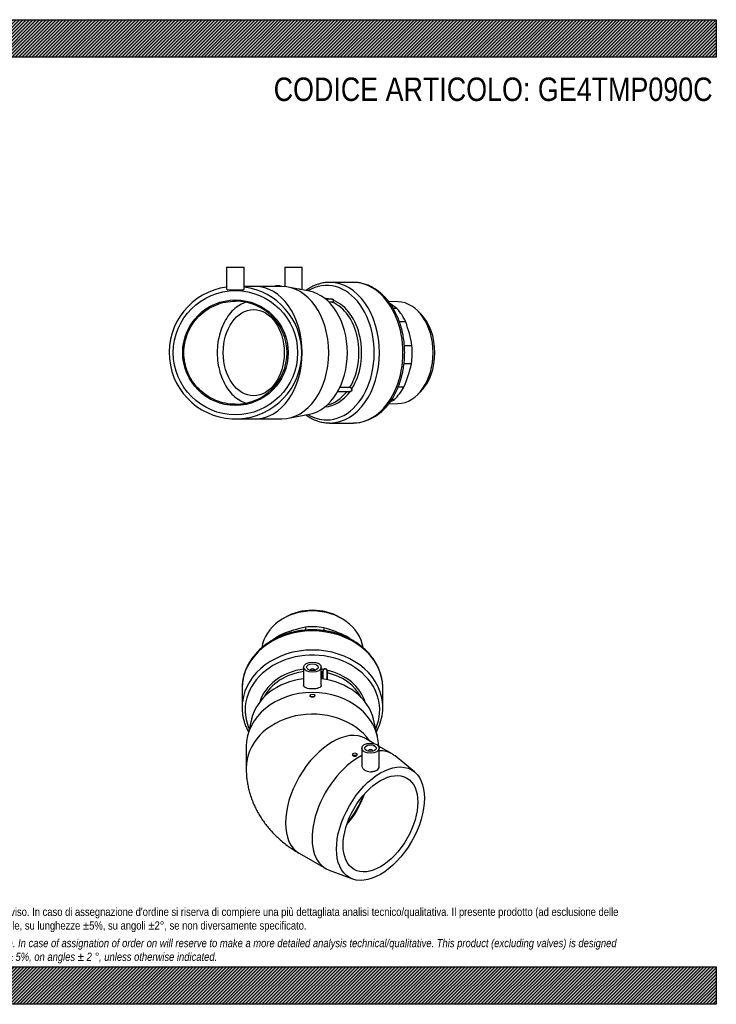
# Model space of a CAD drawing. Header units: millimetres. Extents: x 0 to 1188, y 0 to 840.
# Tile 2 of 2: x 594 to 1188, y 0 to 840. Entities that reach past the tile are written whole.
import ezdxf

# ---------------------------------------------------------------- set-up
doc = ezdxf.new("R2010")
doc.units = ezdxf.units.MM
doc.header["$LTSCALE"] = 4
for name, color, linetype in [('Default', 7, 'Continuous'), ('GE4P090C', 7, 'Continuous'), ('IOM090C', 7, 'Continuous'), ('PARTE_PE_090', 7, 'Continuous')]:
    doc.layers.add(name, color=color, linetype=linetype)

# ---------------------------------------------------------------- blocks, each defined once
blk = doc.blocks.new('SE1')
at = {"layer": 'GE4P090C', "color": 7, "linetype": 'Continuous'}
for p, q in [((836.13, 287.58), (836.13, 272.16)), ((851.13, 272.15), (851.13, 287.58)), ((841.63, 284.97), (841.63, 284.93)), ((845.63, 284.93), (845.63, 284.97)), ((841.63, 263.55), (841.63, 263.11)), ((845.63, 263.02), (845.63, 263.55)), ((791.6, 243.14), (788.17, 228.68)), ((899.1, 228.68), (895.66, 243.14)), ((787.13, 219.89), (787.13, 201.42)), ((885.63, 218.59), (885.63, 203.95)), ((895.94, 222.6), (888.85, 226.69)), ((911.48, 213.63), (900.09, 220.21)), ((900.63, 202.79), (900.63, 218.59)), ((877.7, 213.28), (877.7, 212.86)), ((881.7, 212.86), (881.7, 213.28)), ((891.13, 215.98), (891.13, 215.94)), ((895.13, 215.94), (895.13, 215.98)), ((930.52, 198.32), (914.04, 211.86)), ((832.35, 128.83), (854.98, 115.77)), ((857.8, 114.44), (877.76, 106.94))]:
    blk.add_line(p, q, dxfattribs=at)
for centre, major_axis in [((843.63, 287.58), (-7.5, 0)), ((843.63, 287.58), (-5, 0)), ((843.63, 263.55), (2, 0)), ((893.13, 218.59), (7.5, 0)), ((893.13, 218.59), (5, 0)), ((879.7, 213.28), (-2, 0)), ((901.62, 154.09), (26.5, 45.9)), ((901.62, 154.09), (-22.5, -38.97))]:
    blk.add_ellipse(centre, major_axis=major_axis, ratio=0.57735, dxfattribs=at)
for centre, major_axis, ratio, start_param, end_param in [((843.63, 284.97), (-2, 0), 0.57735, 3.112863, 6.283185), ((843.63, 234.9), (53, 0), 0.816497, 1.712782, 2.950049), ((843.63, 284.97), (-2, 0), 0.57735, 0, 0.02873), ((843.63, 234.9), (53, 0), 0.816497, 0.191544, 1.42881), ((843.63, 219.89), (56.5, 0), 0.816497, 0.006272, 3.141593), ((843.63, 201.42), (-56.5, 0), 0.816497, 3.668083, 6.283185), ((860.6, 177.76), (-28.25, -48.93), 0.57735, 3.141593, 6.283185), ((883.23, 164.7), (28.25, 48.93), 0.57735, 0.725302, 3.236924), ((893.13, 215.98), (2, 0), 0.57735, 0, 3.170323), ((893.13, 215.98), (2, 0), 0.57735, 6.254455, 6.283185), ((883.23, 164.7), (28.25, 48.93), 0.57735, 0, 0.334788), ((883.23, 164.7), (28.25, 48.93), 0.57735, 6.187854, 6.283185), ((843.63, 201.42), (-56.5, 0), 0.816497, 0, 0.000094), ((859.19, 178.58), (22.5, 38.97), 0.57735, 4.372552, 5.052226), ((859.19, 178.58), (-22, -38.11), 0.57735, 1.260744, 1.880849)]:
    blk.add_ellipse(centre, major_axis=major_axis, ratio=ratio, start_param=start_param, end_param=end_param, dxfattribs=at)
for points, knots in [([(851.13, 272.15), (851.13, 272.14), (851.13, 272.12), (851.12, 271.65), (850.92, 271.23), (850.16, 270.47), (849.6, 270.14), (848.23, 269.61), (847.39, 269.4), (845.58, 269.13), (844.59, 269.06), (842.62, 269.07), (841.64, 269.14), (839.82, 269.41), (839, 269.62), (837.62, 270.16), (837.07, 270.49), (836.33, 271.25), (836.14, 271.69), (836.13, 272.14), (836.13, 272.14), (836.13, 272.14)], [0.3733676, 0.3733676, 0.3733676, 0.3733676, 0.375, 0.375, 0.4375, 0.4375, 0.5, 0.5, 0.5625, 0.5625, 0.625, 0.625, 0.6875, 0.6875, 0.75, 0.75, 0.8125, 0.8125, 0.875, 0.875, 0.875232, 0.875232, 0.875232, 0.875232]), ([(845.63, 263.11), (845.63, 262.8), (845.42, 262.51), (844.68, 262.1), (844.16, 261.98), (843.11, 261.98), (842.59, 262.1), (841.85, 262.52), (841.63, 262.81), (841.63, 263.11)], [0, 0, 0, 0, 0.125, 0.125, 0.25, 0.25, 0.375, 0.375, 0.4999329, 0.4999329, 0.4999329, 0.4999329]), ([(877.7, 212.86), (877.7, 212.55), (877.91, 212.24), (878.65, 211.82), (879.17, 211.7), (880.22, 211.71), (880.73, 211.84), (881.48, 212.27), (881.7, 212.56), (881.7, 212.86)], [0.3750995, 0.3750995, 0.3750995, 0.3750995, 0.5, 0.5, 0.625, 0.625, 0.75, 0.75, 0.875, 0.875, 0.875, 0.875]), ([(885.63, 203.95), (885.63, 203.95), (885.63, 203.94), (885.63, 203.23), (885.83, 202.53), (886.58, 201.22), (887.13, 200.61), (889.19, 199.09), (891.14, 198.49), (893.13, 198.45)], [0.7493079, 0.7493079, 0.7493079, 0.7493079, 0.75, 0.75, 0.8125, 0.8125, 0.875, 0.875, 1, 1, 1, 1]), ([(893.13, 198.45), (894.13, 198.43), (895.11, 198.54), (896.93, 198.98), (897.77, 199.3), (899.83, 200.5), (900.63, 201.62), (900.63, 202.78)], [0, 0, 0, 0, 0.0625, 0.0625, 0.125, 0.125, 0.2487792, 0.2487792, 0.2487792, 0.2487792]), ([(787.13, 201.42), (787.16, 199.75), (787.21, 197), (787.62, 192.51), (788.25, 188.22), (789.13, 183.95), (790.24, 179.75), (791.59, 175.61), (793.18, 171.55), (794.99, 167.56), (797.02, 163.67), (799.27, 159.86), (801.75, 156.16), (804.43, 152.56), (807.34, 149.07), (810.45, 145.7), (813.77, 142.44), (817.3, 139.31), (821.05, 136.3), (824.97, 133.46), (828.83, 130.91), (831.16, 129.53), (832.35, 128.83)], [0, 0, 0, 0, 0.050576, 0.099012, 0.147371, 0.195704, 0.244064, 0.292507, 0.341091, 0.389877, 0.43893, 0.488315, 0.538101, 0.58836, 0.639161, 0.690571, 0.74265, 0.795445, 0.848986, 0.90328, 0.958303, 1, 1, 1, 1])]:
    blk.add_open_spline(points, degree=3, knots=knots, dxfattribs=at)
at = {"layer": 'IOM090C', "color": 7, "linetype": 'Continuous'}
for p, q in [((820.24, 330.05), (818.53, 329.06)), ((868.74, 329.06), (867.03, 330.05)), ((837.68, 321.76), (837.68, 319.21)), ((853.2, 321.27), (853.2, 318.81)), ((817.32, 315.61), (817.32, 314.38)), ((872.92, 313.87), (872.92, 313.09))]:
    blk.add_line(p, q, dxfattribs=at)
for centre, radius, start, end in [((868.43, 183.19), 141.94, 102.51252, 111.1058), ((813.14, 184.63), 142.39, 65.1774, 73.66214)]:
    blk.add_arc(centre, radius, start, end, dxfattribs=at)
for centre, major_axis, start_param, end_param in [((843.63, 303.03), (-40.53, 0), 4.096909, 5.327869), ((843.63, 300.08), (43.48, 0), 0.119785, 3.021358), ((843.63, 283.08), (47.75, 0), 1.369082, 1.695847), ((843.63, 283.08), (-47.75, 0), 5.296073, 5.471589), ((843.63, 283.08), (47.75, 0), 0.820217, 0.910449)]:
    blk.add_ellipse(centre, major_axis=major_axis, ratio=0.816497, start_param=start_param, end_param=end_param, dxfattribs=at)
at = {"layer": 'PARTE_PE_090', "color": 7, "linetype": 'Continuous'}
for p, q in [((852.24, 277.6), (852.24, 283.67)), ((852.36, 283.73), (852.36, 277.59)), ((856.28, 276.93), (856.28, 283.94)), ((856.31, 282.86), (856.31, 276.92)), ((783.63, 269.55), (783.63, 253.24)), ((903.63, 253.24), (903.63, 269.55))]:
    blk.add_line(p, q, dxfattribs=at)
for centre, radius, start, end in [((854.86, 283.83), 2.62, 134.17555, 183.49257), ((854.72, 283.89), 2.37, 133.22255, 183.98254), ((854.34, 284.16), 2.03, 27.27538, 130.21321), ((854.35, 284.15), 1.93, 27.00948, 130.4791), ((857.33, 254.52), 46.4, 331.73847, 352.28621)]:
    blk.add_arc(centre, radius, start, end, dxfattribs=at)
for centre, major_axis, ratio, start_param, end_param in [((843.63, 269.55), (-60, 0), 0.816497, 3.15136, 6.283185), ((843.63, 253.24), (-60, 0), 0.816497, 3.237181, 6.185677), ((843.63, 251.07), (-57.39, 0), 0.816497, 2.79324, 6.283185), ((843.63, 248.69), (46.3, 0), 0.816497, 1.73349, 2.896029), ((843.63, 248.69), (46.3, 0), 0.816497, 1.366357, 1.408102), ((853.04, 285.68), (-0.0622, 0.0783), 0.111195, 3.629918, 4.964613), ((843.63, 247.61), (45, 0), 0.816497, 1.738244, 2.744083), ((843.63, 247.61), (45, 0), 0.816497, 1.378246, 1.403348), ((852.26, 283.75), (-0.1, 0), 0.816497, 1.378246, 2.856947), ((856.16, 285.06), (0.0894, 0.0448), 0.281196, 1.535508, 2.870202), ((843.63, 248.69), (-46.3, 0), 0.816497, 3.387156, 4.438664), ((856.34, 282.94), (0.1, 0), 0.816497, 4.058841, 4.426775), ((843.63, 247.61), (-45, 0), 0.816497, 3.539102, 4.426775), ((843.63, 269.55), (-60, 0), 0.816497, 3.141593, 3.15136), ((843.63, 253.24), (-60, 0), 0.816497, 6.185677, 6.283185), ((843.63, 253.24), (-60, 0), 0.816497, 0, 0.093959), ((843.63, 253.24), (-60, 0), 0.816497, 3.043619, 3.237181), ((843.63, 251.07), (-57.39, 0), 0.816497, 0, 0.348352)]:
    blk.add_ellipse(centre, major_axis=major_axis, ratio=ratio, start_param=start_param, end_param=end_param, dxfattribs=at)
for points, knots in [([(903.6, 270.04), (903.6, 270.7), (903.59, 272.26), (903.3, 275.07), (902.76, 278.26), (901.95, 281.44), (900.91, 284.55), (899.62, 287.61), (898.1, 290.59), (896.35, 293.49), (894.37, 296.28), (892.18, 298.96), (889.79, 301.52), (887.2, 303.94), (884.42, 306.22), (881.47, 308.35), (878.36, 310.31), (875.1, 312.1), (871.71, 313.71), (868.2, 315.13), (864.59, 316.36), (860.89, 317.39), (857.11, 318.22), (853.28, 318.84), (849.41, 319.26), (845.51, 319.46), (841.6, 319.46), (837.71, 319.24), (833.83, 318.82), (830, 318.19), (826.22, 317.35), (822.52, 316.31), (818.9, 315.07), (815.39, 313.64), (812, 312.01), (808.74, 310.21), (805.63, 308.23), (802.67, 306.09), (799.9, 303.79), (797.3, 301.35), (794.91, 298.77), (792.72, 296.06), (790.76, 293.24), (789.01, 290.32), (787.5, 287.31), (786.24, 284.23), (785.21, 281.09), (784.43, 277.9), (783.91, 274.7), (783.65, 271.81), (783.66, 270.18), (783.66, 269.45)], [0, 0, 0, 0, 0.011227, 0.031682, 0.052139, 0.072609, 0.0931, 0.11362, 0.134177, 0.154773, 0.17541, 0.196089, 0.216807, 0.237562, 0.258349, 0.279163, 0.300002, 0.320859, 0.341732, 0.362617, 0.383511, 0.404413, 0.425319, 0.44623, 0.467143, 0.48806, 0.508979, 0.5299, 0.550823, 0.571749, 0.592676, 0.613604, 0.634533, 0.65546, 0.676384, 0.697303, 0.718212, 0.73911, 0.75999, 0.780848, 0.80168, 0.822479, 0.843241, 0.863961, 0.884638, 0.90527, 0.925858, 0.946405, 0.966916, 0.9874, 1, 1, 1, 1]), ([(856.28, 283.94), (856.28, 284.11), (856.27, 284.29), (856.21, 284.66), (856.16, 284.85), (856.07, 285.02)], [0.5249507, 0.5249507, 0.5249507, 0.5249507, 0.75, 0.75, 1, 1, 1, 1]), ([(856.15, 285.09), (856.24, 284.9), (856.29, 284.7), (856.35, 284.28), (856.36, 284.07), (856.35, 283.66), (856.34, 283.47), (856.32, 283.13), (856.31, 282.98), (856.31, 282.86)], [0, 0, 0, 0, 0.25, 0.25, 0.5, 0.5, 0.75, 0.75, 1, 1, 1, 1]), ([(783.92, 248.49), (784.06, 247.4), (784.31, 245.5), (785.04, 242.34), (786.01, 239.24), (787.22, 236.17), (788.3, 233.95), (788.95, 232.75), (789.07, 232.54)], [0, 0, 0, 0, 0.0259617, 0.0541326, 0.0823256, 0.1105503, 0.1388141, 0.1450974, 0.1450974, 0.1450974, 0.1450974])]:
    blk.add_open_spline(points, degree=3, knots=knots, dxfattribs=at)
blk = doc.blocks.new('SE3')
at = {"layer": 'GE4P090C', "color": 7, "linetype": 'Continuous'}
for p, q in [((770.47, 628.92), (785.47, 628.92)), ((770.47, 628.92), (770.47, 610.02)), ((785.47, 610.02), (785.47, 628.92)), ((819.97, 628.92), (834.97, 628.92)), ((819.97, 628.92), (819.97, 612.32)), ((834.97, 609.59), (834.97, 628.92)), ((794.94, 612.42), (785.47, 612.42)), ((812.64, 612.42), (794.94, 612.42)), ((816.03, 612.92), (812.03, 612.92)), ((812.03, 612.92), (812.03, 612.42)), ((817.57, 612.42), (815.45, 612.42)), ((816.03, 612.4), (816.03, 612.92)), ((831.75, 610.21), (822.95, 611.9)), ((841, 608.44), (833.73, 609.83)), ((777.97, 499.42), (794.94, 499.42)), ((794.94, 499.42), (817.57, 499.42)), ((822.95, 499.93), (841, 503.4))]:
    blk.add_line(p, q, dxfattribs=at)
for radius in [53, 45]:
    blk.add_circle((777.97, 555.92), radius, dxfattribs=at)
for radius, start, end in [(56.5, 97.62815, 0), (56.5, 0, 82.37185), (44, 270.02247, 89.97753)]:
    blk.add_arc((777.97, 555.92), radius, start, end, dxfattribs=at)
for centre, major_axis, start_param, end_param in [((794.94, 555.92), (0, 56.5), 3.141593, 6.283185), ((817.57, 555.92), (0, 56.5), 3.141593, 6.283185), ((835.95, 555.92), (0, -53), 0.135025, 3.006567)]:
    blk.add_ellipse(centre, major_axis=major_axis, ratio=0.707107, start_param=start_param, end_param=end_param, dxfattribs=at)
for points in [[(770.47, 610.02), (770.47, 609.75), (771.26, 609.61), (772.67, 609.56)], [(816.03, 612.4), (816.03, 612.39), (815.82, 612.38), (815.45, 612.38)]]:
    blk.add_open_spline(points, degree=3, dxfattribs=at)
for points, knots in [([(772.67, 609.56), (773.37, 609.53), (774.2, 609.53), (776.03, 609.52), (777.02, 609.52), (779.97, 609.52), (781.94, 609.51), (784.01, 609.59), (784.56, 609.63), (785.29, 609.78), (785.47, 609.89), (785.47, 610.02)], [0, 0, 0, 0, 0.0625, 0.0625, 0.125, 0.125, 0.25, 0.25, 0.3125, 0.3125, 0.3733719, 0.3733719, 0.3733719, 0.3733719]), ([(815.45, 612.38), (815.07, 612.38), (814.56, 612.39), (813.51, 612.41), (812.99, 612.42), (812.62, 612.42), (812.62, 612.42), (812.62, 612.42)], [0, 0, 0, 0, 0.125, 0.125, 0.25, 0.25, 0.2500853, 0.2500853, 0.2500853, 0.2500853]), ([(833.75, 609.83), (833.45, 609.89), (833.11, 609.95), (832.42, 610.08), (832.1, 610.15), (831.76, 610.21)], [0.3405766, 0.3405766, 0.3405766, 0.3405766, 0.375, 0.375, 0.40152018, 0.40152018, 0.40152018, 0.40152018]), ([(777.99, 511.92), (775.12, 511.92), (772.26, 512.2), (766.56, 513.33), (763.82, 514.17), (758.52, 516.36), (755.94, 517.74), (751.15, 520.94), (748.94, 522.75), (744.87, 526.82), (743.01, 529.08), (739.82, 533.85), (738.46, 536.38), (736.24, 541.72), (735.4, 544.49), (734.28, 550.11), (733.99, 553), (733.99, 558.79), (734.27, 561.64), (735.38, 567.27), (736.23, 570.07), (738.43, 575.38), (739.78, 577.91), (742.97, 582.71), (744.82, 584.97), (748.91, 589.06), (751.17, 590.91), (755.94, 594.1), (758.47, 595.45), (763.82, 597.67), (766.59, 598.51), (772.2, 599.63), (775.1, 599.92), (777.99, 599.92)], [0, 0, 0, 0, 0.0625, 0.0625, 0.125, 0.125, 0.1875, 0.1875, 0.25, 0.25, 0.3125, 0.3125, 0.375, 0.375, 0.4375, 0.4375, 0.5, 0.5, 0.5625, 0.5625, 0.625, 0.625, 0.6875, 0.6875, 0.75, 0.75, 0.8125, 0.8125, 0.875, 0.875, 0.9375, 0.9375, 1, 1, 1, 1]), ([(786.98, 598.93), (785.15, 598.37), (783.35, 597.57), (779.76, 595.47), (777.97, 594.12), (774.56, 590.9), (772.98, 589.06), (770.11, 585.01), (768.81, 582.77), (766.54, 577.96), (765.58, 575.43), (764.03, 570.13), (763.42, 567.33), (762.63, 561.69), (762.43, 558.84), (762.43, 553.07), (762.63, 550.16), (763.42, 544.54), (764.01, 541.79), (765.58, 536.42), (766.54, 533.89), (768.78, 529.12), (770.09, 526.86), (772.98, 522.78), (774.54, 520.96), (777.92, 517.76), (779.74, 516.38), (783.39, 514.24), (785.23, 513.43), (787.12, 512.87)], [0.0677937, 0.0677937, 0.0677937, 0.0677937, 0.125, 0.125, 0.1875, 0.1875, 0.25, 0.25, 0.3125, 0.3125, 0.375, 0.375, 0.4375, 0.4375, 0.5, 0.5, 0.5625, 0.5625, 0.625, 0.625, 0.6875, 0.6875, 0.75, 0.75, 0.8125, 0.8125, 0.875, 0.875, 0.9341377, 0.9341377, 0.9341377, 0.9341377])]:
    blk.add_open_spline(points, degree=3, knots=knots, dxfattribs=at)
at = {"layer": 'IOM090C', "color": 7, "linetype": 'Continuous'}
for p, q in [((916.58, 599.39), (908.48, 599.69)), ((915.66, 593.63), (912.58, 593.63)), ((935.94, 589.01), (933.52, 591.42)), ((923.13, 582.23), (917.86, 582.23)), ((928.45, 561.87), (922.05, 561.87)), ((928.03, 546.35), (921.7, 546.35)), ((921.62, 526.63), (916.72, 526.63)), ((933.52, 520.42), (935.94, 522.83)), ((908.48, 512.15), (916.58, 512.45)), ((913.56, 516.07), (911.27, 516.07))]:
    blk.add_line(p, q, dxfattribs=at)
for centre, radius, start, end in [((841.15, 494.32), 124.15, 53.12035, 56.30593), ((817.56, 543.74), 112.36, 9.28775, 20.03445), ((819.72, 570.67), 111, 336.6265, 347.34688), ((841.95, 635.41), 139.17, 299.17572, 300.96685)]:
    blk.add_arc(centre, radius, start, end, dxfattribs=at)
for centre, major_axis, start_param, end_param in [((915.77, 555.92), (0, -43.48), 0.026189, 3.115404), ((894.95, 555.92), (0, 47.75), 5.296073, 5.622838), ((919.39, 555.92), (0, -40.53), 0.61548, 2.526113), ((894.95, 555.92), (0, -47.75), 1.369082, 1.695847), ((894.95, 555.92), (0, -47.75), 0.583684, 0.910449)]:
    blk.add_ellipse(centre, major_axis=major_axis, ratio=0.707107, start_param=start_param, end_param=end_param, dxfattribs=at)
at = {"layer": 'PARTE_PE_090', "color": 7, "linetype": 'Continuous'}
for p, q in [((878.38, 615.92), (858.4, 615.92)), ((860.47, 601.6), (854.96, 601.6)), ((857.57, 599.21), (860.43, 599.21)), ((860.48, 599.1), (857.69, 599.1)), ((865.25, 522.86), (875.77, 522.86)), ((875.52, 526.24), (867.01, 526.24)), ((867.07, 526.38), (875.51, 526.38)), ((858.4, 495.92), (878.38, 495.92))]:
    blk.add_line(p, q, dxfattribs=at)
for centre, radius, start, end in [((860.42, 600.36), 1.15, 270.43, 6.13035), ((860.43, 600.36), 1.26, 272.03045, 6.33293), ((875.51, 524.52), 1.86, 18.56003, 89.97927), ((875.54, 524.54), 1.7, 18.23255, 90.96323), ((876.73, 535.42), 39.52, 272.38794, 329.09418)]:
    blk.add_arc(centre, radius, start, end, dxfattribs=at)
for centre, major_axis, ratio, start_param, end_param in [((855.75, 555.92), (0, -57.39), 0.707107, 0, 3.546464), ((858.4, 555.92), (0, -60), 0.707107, 0, 3.14082), ((878.38, 555.92), (0, -60), 0.707107, 0, 3.141593), ((852.84, 555.92), (0, -46.3), 0.707107, 2.976974, 3.098584), ((860.5, 599.19), (0, 0.1), 0.707107, 1.377278, 2.855979), ((851.51, 555.92), (0, 45), 0.707107, 3.99624, 5.997572), ((861.63, 600.53), (0.0991, 0.0133), 0.491722, 3.955528, 5.290223), ((852.84, 555.92), (0, 46.3), 0.707107, 3.984351, 6.009461), ((852.84, 555.92), (0, 46.3), 0.707107, 3.184601, 3.915065), ((851.51, 555.92), (0, 45), 0.707107, 3.293694, 3.887277), ((875.57, 526.31), (0, 0.1), 0.707107, 0.854647, 2.333349), ((875.66, 522.76), (-0.0068, -0.0998), 0.492369, 1.857077, 2.89746), ((877.23, 525.09), (0.0965, 0.0263), 0.115046, 1.020595, 2.35529), ((855.75, 555.92), (0, -57.39), 0.707107, 5.878314, 6.283185), ((858.4, 555.92), (0, -60), 0.707107, 6.281067, 6.283185)]:
    blk.add_ellipse(centre, major_axis=major_axis, ratio=ratio, start_param=start_param, end_param=end_param, dxfattribs=at)
blk.add_ellipse((793.53, 555.92), major_axis=(0, -36.8), ratio=0.707107, dxfattribs=at)
for points, knots in [([(858.44, 615.9), (858.1, 615.91), (857.19, 615.92), (855.52, 615.81), (853.56, 615.57), (851.6, 615.21), (849.65, 614.73), (847.72, 614.13), (845.82, 613.41), (843.93, 612.57), (842.08, 611.61), (840.26, 610.54), (838.92, 609.65), (838.18, 609.13), (838.03, 609.02)], [0, 0, 0, 0, 0.0066275, 0.0207353, 0.0348436, 0.0489607, 0.0630949, 0.0772533, 0.0914419, 0.1056653, 0.1199267, 0.1342277, 0.1485682, 0.1523126, 0.1523126, 0.1523126, 0.1523126]), ([(910.64, 515.12), (910.91, 515.52), (911.55, 516.49), (912.66, 518.3), (913.87, 520.46), (915.01, 522.7), (916.07, 525.01), (917.05, 527.38), (917.95, 529.81), (918.77, 532.29), (919.51, 534.81), (920.16, 537.39), (920.73, 539.99), (921.21, 542.63), (921.6, 545.3), (921.9, 547.99), (922.12, 550.69), (922.25, 553.4), (922.29, 556.12), (922.23, 558.84), (922.09, 561.55), (921.86, 564.25), (921.55, 566.94), (921.14, 569.6), (920.65, 572.24), (920.07, 574.84), (919.4, 577.41), (918.65, 579.93), (917.82, 582.41), (916.9, 584.83), (915.91, 587.19), (914.83, 589.49), (913.68, 591.73), (912.45, 593.89), (911.16, 595.97), (909.79, 597.97), (908.35, 599.89), (906.85, 601.71), (905.29, 603.44), (903.67, 605.07), (902, 606.6), (900.28, 608.01), (898.51, 609.32), (896.7, 610.52), (894.85, 611.6), (892.96, 612.57), (891.05, 613.41), (889.11, 614.14), (887.16, 614.74), (885.18, 615.22), (883.19, 615.58), (881.21, 615.81), (879.56, 615.92), (878.67, 615.91), (878.37, 615.9)], [0, 0, 0, 0, 0.010641, 0.030362, 0.050087, 0.069821, 0.08956, 0.109301, 0.129042, 0.148782, 0.168518, 0.188252, 0.207983, 0.22771, 0.247434, 0.267156, 0.286876, 0.306595, 0.326314, 0.346034, 0.365755, 0.385478, 0.405204, 0.424934, 0.444669, 0.464409, 0.484154, 0.503906, 0.523664, 0.543428, 0.563197, 0.582971, 0.602747, 0.622524, 0.642297, 0.662064, 0.68182, 0.70156, 0.721278, 0.740967, 0.760621, 0.780232, 0.799794, 0.8193, 0.838745, 0.858123, 0.877434, 0.896677, 0.915854, 0.934971, 0.954034, 0.973052, 0.992038, 1, 1, 1, 1]), ([(860.15, 601.6), (860.17, 601.61), (860.18, 601.62), (860.33, 601.65), (860.45, 601.66), (860.68, 601.66), (860.79, 601.64), (861.01, 601.56), (861.1, 601.51), (861.28, 601.37), (861.36, 601.29), (861.5, 601.1), (861.55, 600.99), (861.64, 600.76), (861.67, 600.63), (861.69, 600.5)], [0.2310782, 0.2310782, 0.2310782, 0.2310782, 0.25, 0.25, 0.375, 0.375, 0.5, 0.5, 0.625, 0.625, 0.75, 0.75, 0.875, 0.875, 1, 1, 1, 1]), ([(861.56, 600.49), (861.55, 600.61), (861.52, 600.73), (861.44, 600.96), (861.39, 601.06), (861.2, 601.33), (861.02, 601.47), (860.72, 601.57), (860.61, 601.59), (860.49, 601.6), (860.48, 601.6), (860.47, 601.6)], [0, 0, 0, 0, 0.125, 0.125, 0.25, 0.25, 0.5, 0.5, 0.625, 0.625, 0.6358922, 0.6358922, 0.6358922, 0.6358922]), ([(877.28, 525.11), (877.32, 524.96), (877.34, 524.81), (877.37, 524.51), (877.37, 524.36), (877.33, 524.07), (877.3, 523.93), (877.2, 523.67), (877.14, 523.54), (876.99, 523.32), (876.9, 523.22), (876.7, 523.05), (876.59, 522.98), (876.36, 522.87), (876.23, 522.83), (875.98, 522.79), (875.84, 522.78), (875.71, 522.79)], [0, 0, 0, 0, 0.125, 0.125, 0.25, 0.25, 0.375, 0.375, 0.5, 0.5, 0.625, 0.625, 0.75, 0.75, 0.875, 0.875, 1, 1, 1, 1]), ([(875.77, 522.86), (875.87, 522.86), (875.96, 522.87), (876.17, 522.91), (876.29, 522.94), (876.62, 523.1), (876.82, 523.27), (877.03, 523.58), (877.09, 523.7), (877.18, 523.95), (877.22, 524.08), (877.25, 524.36), (877.25, 524.5), (877.23, 524.79), (877.2, 524.93), (877.16, 525.07)], [0.0353664, 0.0353664, 0.0353664, 0.0353664, 0.125, 0.125, 0.25, 0.25, 0.5, 0.5, 0.625, 0.625, 0.75, 0.75, 0.875, 0.875, 1, 1, 1, 1]), ([(838.02, 502.83), (838.57, 502.43), (839.71, 501.65), (841.49, 500.56), (843.34, 499.56), (845.23, 498.68), (847.14, 497.91), (849.08, 497.27), (851.03, 496.75), (853, 496.36), (854.96, 496.09), (856.78, 495.94), (857.81, 495.93), (858.31, 495.93)], [0.8485656, 0.8485656, 0.8485656, 0.8485656, 0.8619586, 0.8763798, 0.890762, 0.9051031, 0.9194022, 0.9336599, 0.9478787, 0.9620622, 0.976216, 0.9903465, 1, 1, 1, 1])]:
    blk.add_open_spline(points, degree=3, knots=knots, dxfattribs=at)
blk.add_open_spline([(875.71, 522.79), (875.6, 522.8), (875.49, 522.82), (875.37, 522.85)], degree=3, dxfattribs=at)

msp = doc.modelspace()

# ---------------------------------------------------------------- hatches: boundary and pattern name
at = {"layer": 'Default', "linetype": 'Continuous'}
h = msp.add_hatch(dxfattribs=at)
h.set_pattern_fill('LINE', scale=0.629921, angle=45, style=0)
h.paths.add_polyline_path([(1188, 808), (1188, 840), (0, 840), (0, 808)])
for points in [[(1188, 808), (1188, 840), (0, 840), (0, 808)], [(1188, 0), (1188, 32), (0, 32), (0, 0)]]:
    msp.add_hatch(color=7, dxfattribs=at).paths.add_polyline_path(points)
h = msp.add_hatch(dxfattribs=at)
h.set_pattern_fill('LINE', scale=0.629921, angle=45, style=0)
h.paths.add_polyline_path([(1188, 0), (1188, 32), (0, 32), (0, 0)])

# ---------------------------------------------------------------- linework, layer by layer
at = {"layer": 'Default', "color": 7, "linetype": 'Continuous'}
for p, q in [((0, 840), (1188, 840)), ((1188, 840), (1188, 808)), ((1188, 808), (0, 808)), ((0, 32), (1188, 32)), ((1188, 32), (1188, 0)), ((1188, 0), (0, 0))]:
    msp.add_line(p, q, dxfattribs=at)

# ---------------------------------------------------------------- block references
at = {"layer": 'Default'}
for name in ['SE3', 'SE1']:
    msp.add_blockref(name, (0, 0), dxfattribs=at)

# ---------------------------------------------------------------- texts
at = {"layer": 'Default', "attachment_point": 1}
for s, insert, char_height, width in [('{\\fArial Narrow|b0||i0||c0|p34;\\C7;\\H20.;\\W1.;CODICE ARTICOLO: GE4TMP090C}', (810.568, 790.642), 20, 376.1245), ("{\\fArial Narrow|b0||i0||c0|p34;\\C7;\\H7.;\\W1.;PLASTITALIA si riserva il diritto di revisionare la presente specifica, mantenendo la conformità alle prescrizioni del prodotto, senza alcun preavviso. In caso di assegnazione d'ordine si riserva di compiere una più dettagliata analisi tecnico/qualitativa. Il presente prodotto (ad esclusione delle \\P}{\\fArial Narrow|b0||i0||c0|p34;\\C7;\\H7.;\\W1.;valvole) è progettato per applicazioni non previste dalla direttiva 2014/68/EU. Tolleranza su diametri e spessori come da normative se applicabile, su lunghezze ±5%, su angoli ±2°, se non diversamente specificato.\\P}{\\fArial Narrow|b0||i0||c0|p34;\\C7;\\H2.;\\W1.;   \\P}{\\fArial Narrow|b0||i1||c0|p34;\\C7;\\H7.;\\W1.;PLASTITALIA on reserves the right to revise this specification, maintaining the conformity to the requirements of the product, without any notice. In case of assignation of order on will reserve to make a more detailed analysis technical/qualitative. This product (excluding valves) is designed \\P}{\\fArial Narrow|b0||i1||c0|p34;\\C7;\\H7.;\\W1.;for applications not covered by Directive 2014/68 / EU. The tolerance on diameters and thicknesses as the standards if applicable, on lengths ± 5%, on angles ± 2 °, unless otherwise indicated.\\P}", (80, 82.409), 7, 1028)]:
    msp.add_mtext(s, dxfattribs=dict(at, insert=insert, char_height=char_height, width=width))

doc.saveas('drawing.dxf')
